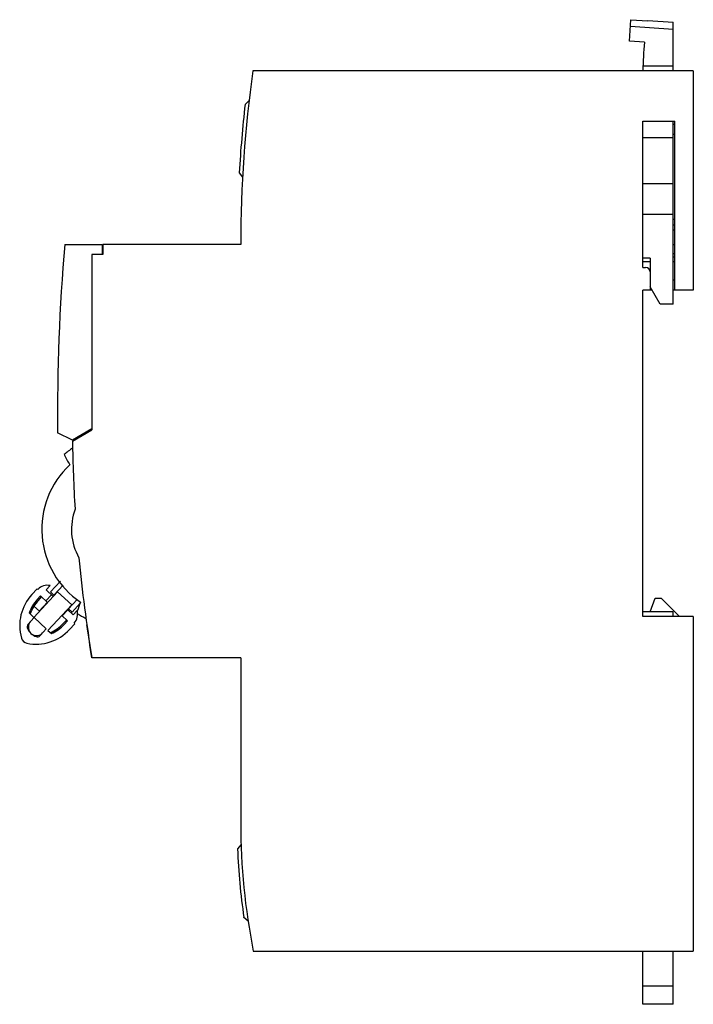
# Model space of a CAD drawing. Header units: millimetres. Extents: x 10 to 84, y 12 to 119.
import ezdxf

# ---------------------------------------------------------------- set-up
doc = ezdxf.new("R2010")
doc.units = ezdxf.units.MM
doc.header["$LTSCALE"] = 8.549076
doc.layers.add('00_COMPONENTS', color=7, linetype='CONTINUOUS')

msp = doc.modelspace()

# ---------------------------------------------------------------- linework, layer by layer
at = {"layer": '00_COMPONENTS', "color": 7, "linetype": 'Continuous'}
for p, q in [((76.89, 116.81), (77.05, 119.15)), ((77.05, 119.15), (78.9, 119.02)), ((78.91, 119.06), (81.65, 118.87)), ((77, 118.44), (81.65, 118.12)), ((81.65, 113.6), (81.65, 118.87)), ((78.54, 116.69), (76.89, 116.81)), ((83.85, 113.6), (35.88, 113.6)), ((81.65, 114.1), (78.36, 114.1)), ((83.85, 113.6), (83.85, 89.7)), ((35.46, 110.37), (35.02, 109.94)), ((78.35, 92.2), (78.35, 108.1)), ((78.35, 108.1), (81.85, 108.1)), ((81.65, 88.18), (81.65, 108.1)), ((81.65, 107.77), (81.85, 107.77)), ((81.85, 89.7), (81.85, 108.1)), ((81.65, 106.3), (78.35, 106.3)), ((81.65, 106.7), (81.85, 106.7)), ((34.39, 102.5), (34.75, 102.01)), ((81.65, 101.3), (78.35, 101.3)), ((81.65, 97.95), (78.35, 97.95)), ((81.85, 97.4), (81.65, 97.4)), ((81.65, 96.81), (81.85, 96.81)), ((81.85, 96.24), (81.65, 96.24)), ((15.38, 94.7), (19.45, 94.7)), ((19.45, 94.7), (19.45, 93.6)), ((19.55, 94.7), (19.55, 93.6)), ((34.55, 94.7), (19.55, 94.7)), ((81.85, 94.64), (81.65, 94.64)), ((18.35, 93.6), (18.35, 74.51)), ((19.55, 93.6), (18.35, 93.6)), ((81.65, 93.72), (81.85, 93.72)), ((81.85, 93.32), (81.65, 93.32)), ((79.15, 93.2), (78.35, 93.2)), ((79.15, 92.81), (78.35, 92.81)), ((78.35, 92.2), (78.65, 92.2)), ((79.15, 93.2), (79.15, 89.7)), ((81.85, 92.81), (81.65, 92.81)), ((80.25, 88.18), (79.15, 90.08)), ((81.85, 90.81), (81.65, 90.81)), ((79.37, 89.7), (78.35, 89.7)), ((78.35, 54.2), (78.35, 89.7)), ((83.85, 89.7), (81.65, 89.7)), ((81.65, 88.18), (80.25, 88.18)), ((16.22, 73.4), (14.61, 74.19)), ((18.35, 74.63), (16.22, 73.4)), ((16.22, 73.28), (18.35, 74.51)), ((16.45, 73.53), (16.45, 73.42)), ((14.93, 58.05), (13.83, 56.87)), ((11.81, 56.6), (12.39, 57.22)), ((12.02, 54.11), (14.61, 56.9)), ((12.39, 57.22), (12.46, 57.16)), ((13.79, 57.56), (13.36, 57.1)), ((14.13, 56.39), (13.36, 57.1)), ((14.23, 56.5), (13.83, 56.87)), ((14.2, 56.53), (15.21, 57.62)), ((14.61, 56.9), (16.15, 55.47)), ((12.75, 56.44), (12.4, 56.05)), ((12.51, 55.95), (12.86, 56.34)), ((12.6, 54.8), (13.49, 55.76)), ((13.52, 55.73), (12.75, 56.44)), ((13.95, 56.55), (13.34, 55.89)), ((16.75, 56.05), (15.81, 55.03)), ((79.15, 54.7), (79.68, 56.2)), ((79.68, 56.2), (80.35, 56.2)), ((80.35, 56.2), (82.35, 54.2)), ((12.64, 54.77), (12.03, 55.33)), ((16.15, 55.47), (13.56, 52.68)), ((15.1, 54.26), (15.71, 54.92)), ((16.3, 54.38), (15.67, 54.96)), ((16.18, 54.69), (15.77, 55.07)), ((17.06, 55.64), (16.18, 54.69)), ((16.3, 54.38), (16.73, 54.84)), ((81.65, 54.7), (78.35, 54.7)), ((81.65, 54.2), (81.65, 54.7)), ((12.06, 54.08), (11.38, 53.34)), ((11.51, 54.59), (12.02, 54.11)), ((13.38, 52.85), (12.06, 54.08)), ((15.69, 53.72), (15.06, 54.3)), ((15.58, 53.82), (15.22, 53.44)), ((15.33, 53.34), (15.69, 53.72)), ((83.85, 54.2), (78.35, 54.2)), ((83.85, 54.2), (83.85, 17.8)), ((11.31, 52.91), (11.42, 53.04)), ((12.7, 52.12), (13.38, 52.85)), ((13.56, 52.68), (13.93, 52.34)), ((16.5, 53.42), (15.92, 52.79)), ((16.42, 53.48), (16.5, 53.42)), ((17.77, 53.3), (17.8, 53.3)), ((12.27, 52.02), (12.4, 52.13)), ((34.55, 49.7), (18.32, 49.7)), ((34.55, 49.7), (34.55, 31.7)), ((34.59, 29.4), (34.21, 28.91)), ((34.9, 21.44), (34.9, 21.48)), ((35.36, 21.03), (34.9, 21.44)), ((35.92, 17.8), (83.85, 17.8)), ((78.35, 12), (78.35, 17.8)), ((81.65, 12), (81.65, 17.8)), ((78.35, 14), (81.65, 14)), ((81.65, 12), (78.35, 12))]:
    msp.add_line(p, q, dxfattribs=at)
for centre, radius, start, end in [((108.35, 113.3), 30, 168.9286, 169.0026), ((108.35, 113.3), 30, 173.5029, 179.427), ((169.65, 94.7), 135.1, 171.9584, 180), ((171.73, 94.52), 137.57, 173.5635, 176.6761), ((230.45, 76.35), 215.85, 175.1232, 180.5723), ((78.65, 91.7), 0.5, 0, 90), ((176.2, 75.85), 160, 180.9184, 183.5689), ((22.45, 63.7), 10.8, 125.1359, 131.2416), ((42, 85.59), 30.02, 207.3082, 209.7176), ((22.45, 63.7), 9.57, 132.9064, 236.0237), ((22.45, 63.7), 6.33, 159.7585, 209.2783), ((176.2, 75.85), 160, 185.4679, 189.4065), ((13.47, 56.22), 1.38, 76.6489, 137.1618), ((15.48, 53.2), 5, 137.1618, 195.5737), ((15.48, 53.2), 4.2, 137.1618, 160.7059), ((15.59, 53.1), 4.2, 137.1618, 160.7059), ((44.94, 45.22), 29.77, 159.2685, 161.2358), ((15.41, 54.42), 1.38, 317.1618, 17.6747), ((12.32, 53.02), 0.9, 137.1618, 218.9687), ((22.45, 63.7), 10.8, 238.1858, 243.9008), ((11.68, 53.07), 0.4, 137.0879, 205.1639), ((12.25, 56.19), 5, 258.7499, 317.1618), ((12.9, 53.64), 1.75, 204.9975, 226.8036), ((12.14, 56.29), 4.2, 293.6177, 317.1618), ((12.25, 56.19), 4.2, 293.6177, 317.1618), ((176.18, 75.75), 160, 188.0659, 189.3702), ((11.43, 52.07), 0.8, 195.5737, 258.7499), ((12.86, 53.61), 1.7, 227.1618, 249.7817), ((12.32, 53.02), 0.9, 234.3795, 317.1618), ((12.41, 52.39), 0.4, 249.7817, 317.1618), ((105.49, 31.7), 70.94, 180.0002, 191.2998), ((106.58, 31.8), 72.43, 182.2852, 188.2212)]:
    msp.add_arc(centre, radius, start, end, dxfattribs=at)

doc.saveas('drawing.dxf')
